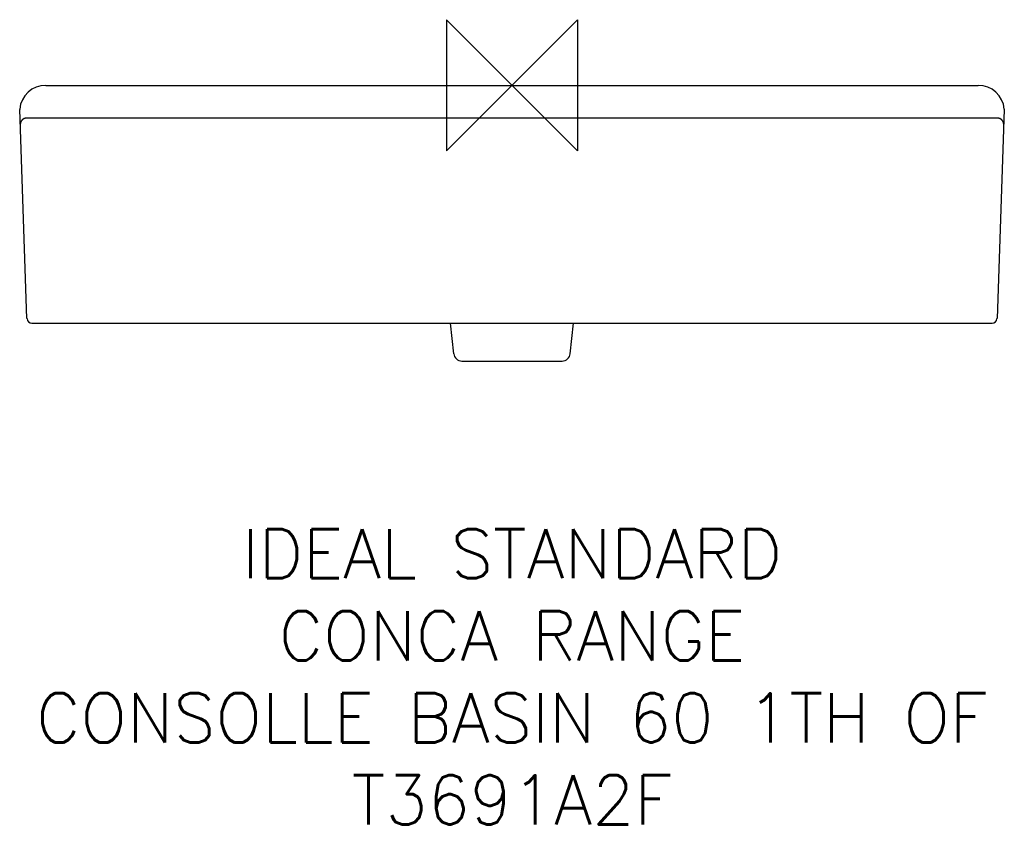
# Model space of a CAD drawing. Header units: millimetres. Extents: x -300 to 300, y -451 to 40.
import ezdxf

# ---------------------------------------------------------------- set-up
doc = ezdxf.new("R2010")
doc.units = ezdxf.units.MM
doc.header["$LTSCALE"] = 54.820741
for name, color, linetype in [('DETAIL', 2, 'CONTINUOUS'), ('Origin', 6, 'CONTINUOUS'), ('Text', 7, 'CONTINUOUS')]:
    doc.layers.add(name, color=color, linetype=linetype)
doc.styles.add('Fastrack', font='simplex.shx')

# ---------------------------------------------------------------- blocks, each defined once
blk = doc.blocks.new('ORIGIN')
at = {"layer": 'Origin'}
blk.add_lwpolyline([(-20, 20), (-20, -20), (20, 20), (20, -20)], close=True, dxfattribs=at)

msp = doc.modelspace()

# ---------------------------------------------------------------- linework, layer by layer
at = {"layer": 'DETAIL'}
for p, q in [((-284.05, 0), (284.05, 0)), ((-295.55, -142.1), (-300, -14.7)), ((300, -14.7), (295.55, -142.1)), ((-295.81, -19.97), (-295.85, -19.98)), ((-295.78, -19.97), (-295.81, -19.97)), ((-295.75, -19.97), (-295.78, -19.97)), ((-295.72, -19.97), (-295.75, -19.97)), ((-295.69, -19.97), (-295.72, -19.97)), ((-295.66, -19.97), (-295.69, -19.97)), ((-295.61, -19.97), (-295.66, -19.97)), ((-295.49, -19.97), (-295.6, -19.97)), ((-295.31, -19.97), (-295.49, -19.97)), ((-272.64, -19.94), (-295.31, -19.97)), ((-258.6, -19.97), (-272.64, -19.94)), ((-247.19, -19.97), (-258.6, -19.97)), ((-89.16, -19.98), (-247.19, -19.97)), ((256.22, -19.97), (-89.16, -19.98)), ((257.22, -19.97), (256.22, -19.97)), ((286.35, -19.93), (257.22, -19.97)), ((293.22, -19.96), (286.35, -19.93)), ((294.35, -19.97), (293.22, -19.96)), ((294.88, -19.97), (294.35, -19.97)), ((294.99, -19.97), (294.88, -19.97)), ((295.19, -19.97), (294.99, -19.97)), ((295.55, -19.97), (295.19, -19.97)), ((295.63, -19.97), (295.56, -19.97)), ((295.66, -19.97), (295.63, -19.97)), ((295.69, -19.97), (295.67, -19.97)), ((295.72, -19.97), (295.7, -19.97)), ((295.76, -19.97), (295.73, -19.97)), ((295.78, -19.97), (295.76, -19.97)), ((295.81, -19.97), (295.78, -19.97)), ((295.84, -19.98), (295.81, -19.97)), ((-299.67, -24.11), (-299.67, -24.11)), ((-292.55, -145), (292.55, -145)), ((-35.47, -163.52), (-37.42, -145)), ((35.47, -163.52), (37.42, -145)), ((-30.5, -168), (30.5, -168))]:
    msp.add_line(p, q, dxfattribs=at)
for points in [[(-299.6, -23.2), (-299.61, -23.26), (-299.62, -23.33), (-299.63, -23.39), (-299.64, -23.46), (-299.65, -23.52), (-299.65, -23.58), (-299.66, -23.64), (-299.66, -23.7), (-299.67, -23.76), (-299.67, -23.82), (-299.67, -23.87), (-299.67, -23.93), (-299.67, -23.98), (-299.67, -24.02), (-299.67, -24.06), (-299.67, -24.1)], [(-296.17, -20), (-296.23, -20.01), (-296.29, -20.02), (-296.36, -20.03), (-296.44, -20.05), (-296.52, -20.06), (-296.6, -20.08), (-296.68, -20.1), (-296.77, -20.13), (-296.86, -20.15), (-296.94, -20.18), (-297.03, -20.21), (-297.11, -20.24), (-297.2, -20.28), (-297.28, -20.31), (-297.37, -20.35), (-297.45, -20.39), (-297.53, -20.43), (-297.61, -20.47), (-297.69, -20.52), (-297.76, -20.56), (-297.84, -20.61), (-297.91, -20.66), (-297.98, -20.71), (-298.05, -20.76), (-298.12, -20.81), (-298.19, -20.86), (-298.26, -20.92), (-298.32, -20.97), (-298.38, -21.03), (-298.44, -21.09), (-298.5, -21.15), (-298.56, -21.21), (-298.62, -21.27), (-298.67, -21.33), (-298.73, -21.39), (-298.78, -21.45), (-298.83, -21.51), (-298.88, -21.58), (-298.92, -21.64), (-298.97, -21.71), (-299.01, -21.77), (-299.06, -21.84), (-299.1, -21.91), (-299.14, -21.97), (-299.18, -22.04), (-299.21, -22.11), (-299.25, -22.17), (-299.28, -22.24), (-299.31, -22.31), (-299.34, -22.38), (-299.37, -22.45), (-299.4, -22.52), (-299.42, -22.58), (-299.45, -22.65), (-299.47, -22.72), (-299.49, -22.79), (-299.52, -22.86), (-299.53, -22.93), (-299.55, -22.99), (-299.57, -23.06), (-299.58, -23.13), (-299.6, -23.19)], [(-295.89, -19.98), (-295.92, -19.98), (-295.95, -19.98), (-295.98, -19.98), (-296.02, -19.99), (-296.07, -19.99), (-296.11, -20), (-296.17, -20)], [(-295.85, -19.98), (-295.87, -19.98), (-295.89, -19.98)], [(296.18, -20), (296.13, -20), (296.08, -19.99), (296.04, -19.99), (296.01, -19.99), (295.98, -19.98), (295.95, -19.98), (295.92, -19.98), (295.9, -19.98), (295.88, -19.98), (295.84, -19.98)], [(298.22, -20.89), (298.16, -20.84), (298.09, -20.79), (298.02, -20.74), (297.95, -20.69), (297.88, -20.64), (297.81, -20.59), (297.74, -20.55), (297.67, -20.5), (297.59, -20.46), (297.52, -20.42), (297.44, -20.38), (297.36, -20.35), (297.28, -20.31), (297.2, -20.28), (297.12, -20.25), (297.04, -20.21), (296.96, -20.19), (296.88, -20.16), (296.8, -20.14), (296.72, -20.11), (296.64, -20.09), (296.57, -20.07), (296.49, -20.06), (296.42, -20.04), (296.35, -20.03), (296.29, -20.02), (296.23, -20.01), (296.18, -20)], [(299.34, -22.36), (299.31, -22.3), (299.27, -22.23), (299.24, -22.16), (299.21, -22.1), (299.17, -22.03), (299.14, -21.97), (299.1, -21.9), (299.06, -21.84), (299.02, -21.78), (298.97, -21.71), (298.93, -21.65), (298.88, -21.59), (298.84, -21.52), (298.79, -21.46), (298.74, -21.4), (298.69, -21.34), (298.63, -21.28), (298.58, -21.22), (298.52, -21.17), (298.47, -21.11), (298.41, -21.05), (298.35, -21), (298.28, -20.94), (298.22, -20.89)], [(299.6, -23.22), (299.59, -23.16), (299.58, -23.09), (299.56, -23.03), (299.54, -22.96), (299.53, -22.89), (299.51, -22.83), (299.49, -22.76), (299.46, -22.69), (299.44, -22.63), (299.42, -22.56), (299.39, -22.5), (299.36, -22.43), (299.34, -22.36)], [(299.67, -24.1), (299.67, -24.07), (299.67, -24.03), (299.67, -23.98), (299.67, -23.93), (299.67, -23.88), (299.67, -23.83), (299.67, -23.77), (299.67, -23.71), (299.66, -23.66), (299.66, -23.6), (299.65, -23.53), (299.64, -23.47), (299.63, -23.41), (299.62, -23.35), (299.61, -23.28), (299.6, -23.22)]]:
    msp.add_lwpolyline(points, dxfattribs=at)
for centre, radius, start, end in [((-284.05, -16), 16, 90, 174.65746), ((284.05, -16), 16, 5.34254, 90), ((-295.67, -23.97), 4, 88.98299, 181.97818), ((295.67, -23.97), 4, 358, 91.01701), ((-292.55, -142), 3, 182, 270), ((292.55, -142), 3, 270, 358), ((-30.5, -163), 5, 186, 270), ((30.5, -163), 5, 270, 354)]:
    msp.add_arc(centre, radius, start, end, dxfattribs=at)
for points in [[(-299.98, -14.51), (-299.99, -14.54), (-299.99, -14.57), (-300, -14.73), (-300, -14.7)], [(299.98, -14.51), (299.99, -14.54), (299.99, -14.57), (300, -14.73), (300, -14.7)]]:
    msp.add_open_spline(points, degree=3, knots=[0, 0, 0, 0, 0.516727, 1, 1, 1, 1], dxfattribs=at)

# ---------------------------------------------------------------- block references
at = {"layer": 'Origin', "xscale": -2, "yscale": 2, "zscale": 2}
msp.add_blockref('ORIGIN', (0, 0), dxfattribs=at)

# ---------------------------------------------------------------- texts
at = {"layer": 'Text', "insert": (0, -270.36), "char_height": 30, "width": 2237.2895, "attachment_point": 2, "style": 'Fastrack'}
msp.add_mtext('IDEAL STANDARD\\PCONCA RANGE\\PCONSOLLE BASIN 60 1TH OF\\PT3691A2F', dxfattribs=at)

doc.saveas('drawing.dxf')
